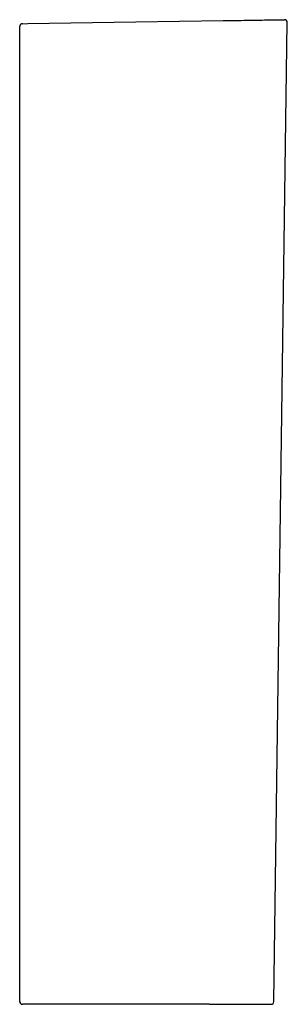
# Model space of a CAD drawing. Header units: millimetres. Extents: x 3746.839 to 3747.037, y 2230.938 to 2231.666.
import ezdxf

# ---------------------------------------------------------------- set-up
doc = ezdxf.new("R2010")
doc.units = ezdxf.units.MM
doc.layers.add('SANINDUSA', color=3, linetype='Continuous')

msp = doc.modelspace()

# ---------------------------------------------------------------- linework, layer by layer
at = {"layer": 'SANINDUSA'}
for p, q in [((3747.02747, 2230.94003), (3747.03745, 2231.664)), ((3746.83944, 2230.94005), (3746.83944, 2231.66108)), ((3746.97995, 2230.93805), (3746.84144, 2230.93805)), ((3746.97995, 2230.93805), (3747.02547, 2230.93805))]:
    msp.add_line(p, q, dxfattribs=at)
at = {"layer": 'SANINDUSA', "flags": 128}
msp.add_lwpolyline([(3746.84141, 2231.66308), (3746.8454, 2231.66314), (3746.86138, 2231.66339), (3746.92529, 2231.66435), (3746.98992, 2231.66533)], dxfattribs=at)
at = {"layer": 'SANINDUSA'}
for centre, start, end in [((3747.03545, 2231.66402), 359.20976, 90.86805), ((3746.84144, 2231.66108), 90.86805, 180), ((3746.84144, 2230.94005), 180, 270), ((3747.02547, 2230.94005), 270, 359.20976)]:
    msp.add_arc(centre, 0.002, start, end, dxfattribs=at)
msp.add_open_spline([(3746.98992, 2231.66533), (3746.99145, 2231.66536), (3746.99296, 2231.66538), (3746.99522, 2231.66541), (3746.99598, 2231.66543), (3746.99747, 2231.66545), (3746.99822, 2231.66546), (3747.00192, 2231.66552), (3747.00477, 2231.66556), (3747.00888, 2231.66562), (3747.01023, 2231.66564), (3747.0122, 2231.66567), (3747.01285, 2231.66568), (3747.01413, 2231.6657), (3747.01476, 2231.66571), (3747.01784, 2231.66576), (3747.02012, 2231.66579), (3747.02273, 2231.66583), (3747.02324, 2231.66584), (3747.02423, 2231.66585), (3747.02472, 2231.66586), (3747.02613, 2231.66588), (3747.02701, 2231.6659), (3747.02946, 2231.66593), (3747.03084, 2231.66595), (3747.03254, 2231.66598), (3747.03304, 2231.66599), (3747.0339, 2231.666), (3747.03426, 2231.66601), (3747.0347, 2231.66601), (3747.03482, 2231.66601), (3747.03504, 2231.66602), (3747.03513, 2231.66602), (3747.03535, 2231.66602), (3747.03542, 2231.66602), (3747.03542, 2231.66602)], degree=3, knots=[0, 0, 0, 0, 0.0625, 0.0625, 0.09375, 0.09375, 0.125, 0.125, 0.25, 0.25, 0.3125, 0.3125, 0.34375, 0.34375, 0.375, 0.375, 0.5, 0.5, 0.53125, 0.53125, 0.5625, 0.5625, 0.625, 0.625, 0.75, 0.75, 0.8125, 0.8125, 0.875, 0.875, 0.90625, 0.90625, 0.9375, 0.9375, 1, 1, 1, 1], dxfattribs=at)

doc.saveas('drawing.dxf')
